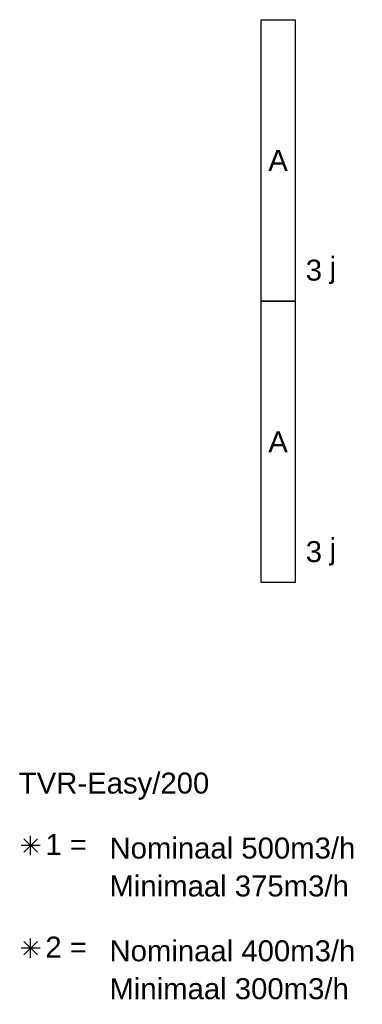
# Model space of a CAD drawing. Extents: x -238422 to 258194, y -34825 to 126331.
# Tile 200 of 239: x 32657 to 34128, y 26823 to 31047. Entities that reach past the tile are written whole.
import ezdxf
from ezdxf.enums import TextEntityAlignment as Align

# ---------------------------------------------------------------- set-up
doc = ezdxf.new("R2010")
doc.units = 0
doc.header["$LTSCALE"] = 50
doc.layers.get('0').update_dxf_attribs({"linetype": 'CONTINUOUS'})
for name, color, linetype in [('EL6311--', 3, 'CONTINUOUS'), ('WL570---_TOEVOER', 3, 'CONTINUOUS'), ('WM570---_RETOUR', 1, 'CONTINUOUS')]:
    doc.layers.add(name, color=color, linetype=linetype)
doc.styles.add('BURO-018', font='ARIAL.TTF', dxfattribs={"height": 90})

# ---------------------------------------------------------------- blocks, each defined once
blk = doc.blocks.new('E001611207146')
at = {"color": 0}
for p, q in [((-12.07, -1.46), (-12.07, 1.46)), ((-12.07, 1.46), (12.07, 1.46)), ((12.07, 1.46), (12.07, -1.46)), ((12.07, -1.46), (-12.07, -1.46))]:
    blk.add_line(p, q, dxfattribs=at)
at = {"color": 0, "linetype": 'Continuous', "style": 'BURO-018'}
for tag, p in [('E_GKAST', (0, 8)), ('E_GROEP', (0, 5)), ('E_SGROEP', (4.5, 5)), ('E_ARMCODE', (0, 0)), ('E_SLET', (4.5, -3))]:
    blk.add_attdef(tag, text='', height=1.8, dxfattribs=at).set_placement(p, align=Align.MIDDLE)

msp = doc.modelspace()

# ---------------------------------------------------------------- linework, layer by layer
at = {"layer": 'WL570---_TOEVOER'}
for p, q in [((32704.29902, 27463.39444), (32704.29902, 27545.38515)), ((32745.29438, 27504.3898), (32663.30366, 27504.3898)), ((32733.28712, 27475.4017), (32675.31093, 27533.37789)), ((32733.28712, 27533.37789), (32675.31093, 27475.4017)), ((32733.28712, 27034.70617), (32675.31093, 27092.68237)), ((32733.28712, 27092.68237), (32675.31093, 27034.70617)), ((32704.29902, 27022.69891), (32704.29902, 27104.68963)), ((32745.29438, 27063.69427), (32663.30366, 27063.69427))]:
    msp.add_line(p, q, dxfattribs=at)

# ---------------------------------------------------------------- block references
at = {"layer": 'EL6311--'}
ref = msp.add_blockref('E001611207146', (33766.39789, 30443.61656), dxfattribs=dict(at, xscale=50, yscale=50, zscale=50, rotation=270))
ref.add_attrib('E_ARMCODE', 'A', dxfattribs={"layer": '0', "color": 1, "linetype": 'Continuous', "height": 90, "style": 'BURO-018'}).set_placement((33766.39789, 30443.61656), align=Align.MIDDLE)
ref.add_attrib('E_SLET', 'j', dxfattribs={"layer": '0', "color": 1, "linetype": 'Continuous', "height": 90, "style": 'BURO-018'}).set_placement((34001.38341, 29973.94885), align=Align.MIDDLE)
ref.add_attrib('E_GROEP', '3', dxfattribs={"layer": '0', "color": 1, "linetype": 'Continuous', "height": 90, "style": 'BURO-018'}).set_placement((33919.99146, 29972.88115), align=Align.MIDDLE)
ref = msp.add_blockref('E001611207146', (33766.39789, 29235.79059), dxfattribs=dict(at, xscale=50, yscale=50, zscale=50, rotation=270))
ref.add_attrib('E_ARMCODE', 'A', dxfattribs={"layer": '0', "color": 1, "linetype": 'Continuous', "height": 90, "style": 'BURO-018'}).set_placement((33766.39789, 29235.79059), align=Align.MIDDLE)
ref.add_attrib('E_SLET', 'j', dxfattribs={"layer": '0', "color": 1, "linetype": 'Continuous', "height": 90, "style": 'BURO-018'}).set_placement((34001.38341, 28766.12288), align=Align.MIDDLE)
ref.add_attrib('E_GROEP', '3', dxfattribs={"layer": '0', "color": 1, "linetype": 'Continuous', "height": 90, "style": 'BURO-018'}).set_placement((33919.99146, 28765.05518), align=Align.MIDDLE)

# ---------------------------------------------------------------- texts
at = {"layer": 'WM570---_RETOUR', "style": 'BURO-018'}
for s, p in [('TVR-Easy/200', (32653.55282, 27727.0644)), ('1 =', (32767.56649, 27464.03455)), ('Nominaal 500m3/h', (33042.71078, 27448.23233)), ('Minimaal 375m3/h', (33042.71078, 27285.60761)), ('2 =', (32767.56649, 27023.33902)), ('Nominaal 400m3/h', (33042.71078, 27007.53681)), ('Minimaal 300m3/h', (33042.71078, 26844.91209))]:
    msp.add_text(s, height=90, dxfattribs=at).set_placement(p)

doc.saveas('drawing.dxf')
